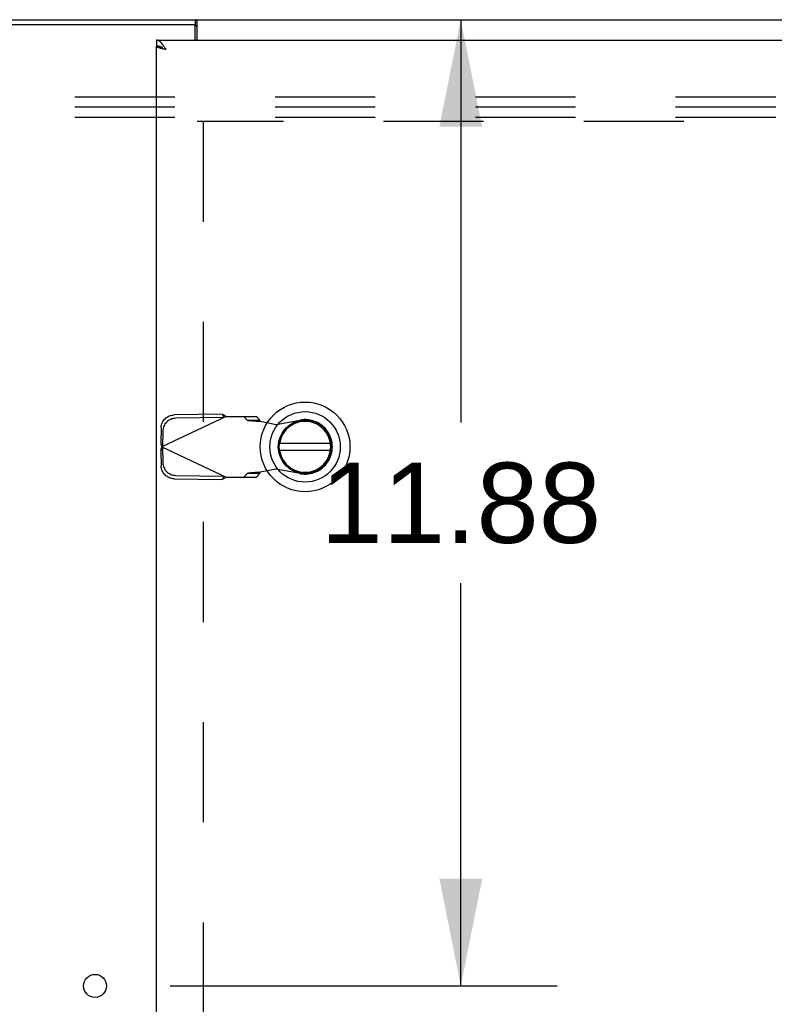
# Model space of a CAD drawing. Header units: inches. Extents: x 0 to 224, y 0 to 145.
# Tile 72 of 125: x 146 to 156, y 74 to 86. Entities that reach past the tile are written whole.
import ezdxf

# ---------------------------------------------------------------- set-up
doc = ezdxf.new("R2010")
doc.units = ezdxf.units.IN
doc.header["$LTSCALE"] = 12.302632
doc.header["$MEASUREMENT"] = 0
doc.linetypes.add('HIDDEN', pattern=[0.2, 0.1, -0.1])
doc.layers.get('0').update_dxf_attribs({"linetype": 'CONTINUOUS'})
for name, color, linetype in [('02___PRT_ALL_AXES', 7, 'CONTINUOUS'), ('DEFAULT_2', 8, 'HIDDEN'), ('DIMENSIONS', 7, 'CONTINUOUS')]:
    doc.layers.add(name, color=color, linetype=linetype)
doc.styles.get("Standard").update_dxf_attribs({"font": 'arial.ttf'})
doc.dimstyles.new('DIMSTYLE_1', dxfattribs={"dimtxt": 0.986842, "dimasz": 1.315789, "dimexe": 0.09, "dimexo": 0.07, "dimgap": 0.0375, "dimtad": 0, "dimtih": 1, "dimtoh": 1, "dimzin": 4, "dimdsep": 46, "dimtxsty": 'Standard', "dimblk": '_FILLED', "dimblk1": '_FILLED', "dimblk2": '_FILLED', "dimcen": 0.09, "dimazin": 1, "dimtfac": 1, "dimtdec": 3, "dimtofl": 0, "dimtmove": 0, "dimatfit": 3, "dimldrblk": '_FILLED', "dimfxl": 1, "dimtolj": 1, "dimtzin": 4, "dimarcsym": 0})

# ---------------------------------------------------------------- blocks, each defined once
blk = doc.blocks.new('_FILLED')
at = {"color": 0, "linetype": 'ByBlock'}
blk.add_solid([(0, 0), (-1, 0.2), (-1, -0.2)], dxfattribs=at)
blk = doc.blocks.new('*D3')
at = {"layer": 'DIMENSIONS', "color": 2, "linetype": 'Continuous'}
for p, q in [((146.556, 86.254), (152.92, 86.254)), ((151.736, 86.254), (151.736, 81.304)), ((151.736, 74.379), (151.736, 79.33)), ((148.164, 74.379), (152.92, 74.379))]:
    blk.add_line(p, q, dxfattribs=at)
at = {"layer": 'DIMENSIONS', "color": 2, "linetype": 'Continuous', "xscale": 1.3157894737, "yscale": 1.3157894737, "zscale": 1.3157894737}
for p, rotation in [((151.736, 86.254), 90), ((151.736, 74.379), 270)]:
    blk.add_blockref('_FILLED', p, dxfattribs=dict(at, rotation=rotation))
at = {"layer": 'DIMENSIONS', "color": 2, "linetype": 'Continuous', "insert": (151.736, 80.81), "char_height": 0.9868, "width": 3.44844, "attachment_point": 2, "line_spacing_factor": 0.9}
blk.add_mtext('11.88', dxfattribs=at)

msp = doc.modelspace()

# ---------------------------------------------------------------- linework, layer by layer
at = {"color": 3, "linetype": 'Continuous'}
for p, q in [((148.456, 86.191), (145.823, 86.191)), ((145.898, 86.254), (160.748, 86.254)), ((148.471, 86.004), (148.471, 86.176)), ((148.498, 86.004), (148.498, 86.235)), ((147.998, 86.004), (160.448, 86.004)), ((147.998, 52.079), (147.998, 85.929)), ((148.093, 85.922), (148.089, 85.928)), ((148.057, 85.901), (148.052, 85.902)), ((148.062, 85.9), (148.057, 85.901)), ((148.075, 85.896), (148.07, 85.898)), ((148.084, 85.894), (148.075, 85.896)), ((148.095, 85.892), (148.084, 85.894)), ((148.097, 85.915), (148.093, 85.922)), ((148.112, 85.888), (148.095, 85.892)), ((148.101, 85.909), (148.097, 85.915)), ((148.107, 85.9), (148.101, 85.909)), ((148.115, 85.887), (148.107, 85.9)), ((148.115, 85.887), (148.112, 85.888))]:
    msp.add_line(p, q, dxfattribs=at)
at = {"color": 7, "linetype": 'Continuous'}
for p, q in [((148.471, 86.179), (148.475, 86.179)), ((148.475, 86.179), (148.475, 86.254)), ((147.998, 86.004), (147.998, 85.929)), ((150.135, 81.044), (149.51, 81.044)), ((149.51, 80.965), (150.135, 80.965))]:
    msp.add_line(p, q, dxfattribs=at)
at = {"color": 3, "linetype": 'Continuous'}
for points in [[(148.498, 86.235), (148.496, 86.236), (148.495, 86.238), (148.493, 86.239), (148.492, 86.241), (148.49, 86.243), (148.488, 86.245), (148.487, 86.246), (148.486, 86.248), (148.484, 86.249), (148.483, 86.251), (148.481, 86.252), (148.48, 86.253), (148.478, 86.254), (148.477, 86.254), (148.476, 86.254), (148.475, 86.254)], [(148.089, 85.928), (148.087, 85.931), (148.085, 85.933), (148.082, 85.936), (148.08, 85.939), (148.078, 85.942), (148.076, 85.945), (148.074, 85.948), (148.072, 85.95), (148.07, 85.953), (148.068, 85.955), (148.066, 85.958), (148.064, 85.961), (148.062, 85.963), (148.06, 85.965), (148.058, 85.968), (148.056, 85.97), (148.054, 85.972), (148.052, 85.974), (148.05, 85.976), (148.048, 85.978), (148.046, 85.98), (148.044, 85.982), (148.042, 85.984), (148.04, 85.986), (148.038, 85.987), (148.036, 85.989), (148.034, 85.991), (148.032, 85.992), (148.03, 85.993), (148.028, 85.995), (148.026, 85.996), (148.024, 85.997), (148.022, 85.998), (148.02, 85.999), (148.018, 86), (148.016, 86.001), (148.014, 86.001), (148.012, 86.002), (148.01, 86.003), (148.008, 86.003), (148.006, 86.004), (148.004, 86.004), (148.002, 86.004), (148, 86.004), (147.998, 86.004)], [(148.052, 85.902), (148.047, 85.904), (148.045, 85.904), (148.043, 85.905), (148.041, 85.906), (148.038, 85.906), (148.036, 85.907), (148.034, 85.908), (148.032, 85.908), (148.03, 85.909), (148.028, 85.91), (148.026, 85.91), (148.024, 85.911), (148.023, 85.912), (148.021, 85.912), (148.019, 85.913), (148.017, 85.913), (148.016, 85.914), (148.014, 85.915), (148.013, 85.915), (148.012, 85.916), (148.01, 85.917), (148.009, 85.917), (148.008, 85.918), (148.007, 85.919), (148.006, 85.919), (148.005, 85.92), (148.004, 85.921), (148.003, 85.921), (148.002, 85.922), (148.001, 85.923), (148.001, 85.923), (148, 85.924), (147.999, 85.925), (147.999, 85.925), (147.999, 85.926), (147.998, 85.927), (147.998, 85.927), (147.998, 85.928), (147.998, 85.929), (147.998, 85.929)], [(148.07, 85.898), (148.065, 85.899), (148.062, 85.9)]]:
    msp.add_lwpolyline(points, dxfattribs=at)
at = {"color": 7, "linetype": 'Continuous'}
for points in [[(148.498, 86.172), (148.497, 86.172), (148.496, 86.172), (148.495, 86.172), (148.493, 86.172), (148.492, 86.172), (148.491, 86.173), (148.489, 86.173), (148.488, 86.174), (148.487, 86.174), (148.485, 86.175), (148.484, 86.176), (148.483, 86.177), (148.481, 86.177), (148.48, 86.178), (148.479, 86.179), (148.477, 86.179), (148.476, 86.179), (148.475, 86.179)], [(148.073, 85.91), (148.072, 85.91), (148.07, 85.911), (148.068, 85.912), (148.066, 85.913), (148.064, 85.914), (148.062, 85.914), (148.06, 85.915), (148.058, 85.916), (148.056, 85.917), (148.054, 85.918), (148.052, 85.918), (148.05, 85.919), (148.048, 85.92), (148.046, 85.921), (148.044, 85.921), (148.042, 85.922), (148.04, 85.923), (148.038, 85.923), (148.036, 85.924), (148.034, 85.924), (148.032, 85.925), (148.03, 85.925), (148.028, 85.926), (148.026, 85.926), (148.024, 85.927), (148.022, 85.927), (148.02, 85.927), (148.018, 85.928), (148.016, 85.928), (148.014, 85.928), (148.012, 85.928), (148.01, 85.929), (148.008, 85.929), (148.006, 85.929), (148.004, 85.929), (148.002, 85.929), (148, 85.929), (147.998, 85.929)]]:
    msp.add_lwpolyline(points, dxfattribs=at)
for radius in [0.551, 0.433, 0.329, 0.317]:
    msp.add_circle((149.823, 81.004), radius, dxfattribs=at)
at = {"color": 3, "linetype": 'Continuous'}
msp.add_arc((148.456, 86.176), 0.015, 0, 90, dxfattribs=at)
at = {"color": 7, "linetype": 'Continuous'}
msp.add_arc((149.823, 81.004), 0.315, 190.0787, 169.9213, dxfattribs=at)
at = {"layer": '02___PRT_ALL_AXES', "color": 3, "linetype": 'Continuous'}
msp.add_circle((147.243, 74.379), 0.141, dxfattribs=at)
at = {"layer": 'DEFAULT_2', "color": 8, "linetype": 'HIDDEN'}
for p, q in [((160.527, 85.304), (138.527, 85.304)), ((160.527, 85.179), (138.527, 85.179)), ((160.527, 85.054), (138.527, 85.054)), ((159.398, 85.004), (148.498, 85.004)), ((148.573, 85.002), (148.573, 53.006)), ((148.852, 81.378), (148.065, 81.004)), ((148.804, 81.406), (148.214, 81.396)), ((148.824, 81.365), (148.234, 81.355)), ((148.804, 81.406), (148.824, 81.365)), ((148.852, 81.378), (149.226, 81.378)), ((149.071, 81.378), (149.113, 81.332)), ((149.113, 81.332), (149.268, 81.332)), ((149.268, 81.332), (149.226, 81.378)), ((149.468, 81.28), (149.763, 81.333)), ((148.055, 81.242), (148.052, 81.049)), ((149.272, 81.318), (149.468, 81.28)), ((148.075, 81.2), (148.071, 81.007)), ((148.071, 81.007), (148.052, 81.049)), ((148.052, 80.96), (148.071, 81.001)), ((148.052, 80.96), (148.056, 80.974)), ((148.056, 80.974), (148.06, 80.989)), ((148.065, 81.004), (148.058, 81.027)), ((148.06, 80.989), (148.065, 81.004)), ((148.065, 81.004), (148.852, 80.63)), ((148.071, 81.001), (148.075, 80.808)), ((148.052, 80.96), (148.055, 80.767)), ((149.468, 80.729), (149.272, 80.691)), ((149.763, 80.675), (149.468, 80.729)), ((148.214, 80.612), (148.804, 80.602)), ((148.234, 80.654), (148.824, 80.644)), ((148.824, 80.644), (148.804, 80.602)), ((148.852, 80.63), (149.226, 80.63)), ((149.113, 80.676), (149.071, 80.63)), ((149.268, 80.676), (149.113, 80.676)), ((149.226, 80.63), (149.268, 80.676))]:
    msp.add_line(p, q, dxfattribs=at)
for points in [[(148.055, 81.242), (148.056, 81.257), (148.058, 81.272), (148.062, 81.286), (148.068, 81.3), (148.075, 81.314), (148.083, 81.327), (148.092, 81.339), (148.103, 81.35), (148.114, 81.36), (148.127, 81.369), (148.14, 81.377), (148.154, 81.384), (148.168, 81.389), (148.183, 81.393), (148.198, 81.395), (148.214, 81.396)], [(148.234, 81.355), (148.218, 81.354), (148.203, 81.351), (148.188, 81.347), (148.173, 81.342), (148.16, 81.336), (148.146, 81.328), (148.134, 81.319), (148.122, 81.308), (148.112, 81.297), (148.102, 81.285), (148.094, 81.272), (148.088, 81.259), (148.082, 81.244), (148.078, 81.23), (148.076, 81.215), (148.075, 81.2)], [(148.804, 81.406), (148.812, 81.402), (148.82, 81.397), (148.828, 81.393)], [(148.828, 81.393), (148.844, 81.383), (148.852, 81.378)], [(149.113, 81.332), (149.116, 81.331), (149.121, 81.33), (149.128, 81.329), (149.136, 81.328), (149.145, 81.327), (149.156, 81.326), (149.168, 81.325), (149.181, 81.324), (149.194, 81.323), (149.209, 81.322), (149.224, 81.321), (149.24, 81.32), (149.272, 81.318)], [(149.272, 81.318), (149.271, 81.32), (149.27, 81.323), (149.269, 81.325), (149.268, 81.327), (149.268, 81.33), (149.268, 81.332)], [(148.058, 81.027), (148.054, 81.042), (148.052, 81.049)], [(148.214, 80.612), (148.198, 80.613), (148.183, 80.616), (148.168, 80.62), (148.154, 80.625), (148.14, 80.631), (148.127, 80.639), (148.114, 80.648), (148.103, 80.659), (148.092, 80.67), (148.083, 80.682), (148.075, 80.695), (148.068, 80.708), (148.062, 80.722), (148.058, 80.737), (148.056, 80.752), (148.055, 80.767)], [(148.075, 80.808), (148.076, 80.793), (148.078, 80.779), (148.082, 80.764), (148.088, 80.75), (148.094, 80.736), (148.102, 80.723), (148.112, 80.711), (148.122, 80.7), (148.134, 80.69), (148.146, 80.681), (148.16, 80.673), (148.173, 80.666), (148.188, 80.661), (148.203, 80.657), (148.218, 80.655), (148.234, 80.654)], [(148.852, 80.63), (148.836, 80.621), (148.828, 80.616), (148.82, 80.611), (148.812, 80.607), (148.804, 80.602)], [(149.224, 80.688), (149.209, 80.687), (149.194, 80.686), (149.181, 80.685), (149.168, 80.684), (149.156, 80.683), (149.145, 80.681), (149.136, 80.68), (149.128, 80.679), (149.121, 80.678), (149.116, 80.677), (149.113, 80.676)], [(149.272, 80.691), (149.255, 80.69), (149.224, 80.688)], [(149.268, 80.676), (149.268, 80.679), (149.268, 80.681), (149.269, 80.684), (149.27, 80.686), (149.271, 80.688), (149.272, 80.691)]]:
    msp.add_lwpolyline(points, dxfattribs=at)
msp.add_arc((149.823, 81.004), 0.335, 259.673, 100.327, dxfattribs=at)

# ---------------------------------------------------------------- dimensions: what is measured, and where the dimension line sits
at = {"layer": 'DIMENSIONS', "color": 2, "linetype": 'Continuous'}
dim = msp.add_linear_dim(base=(151.735607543, 74.379229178), p1=(146.486318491, 86.254229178), p2=(148.093818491, 74.379229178), angle=270, dimstyle='DIMSTYLE_1', dxfattribs=at)
dim.commit()
dim.dimension.update_dxf_attribs({"geometry": '*D3', "text_midpoint": (151.775703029, 80.311224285), "dimtype": 160})

doc.saveas('drawing.dxf')
